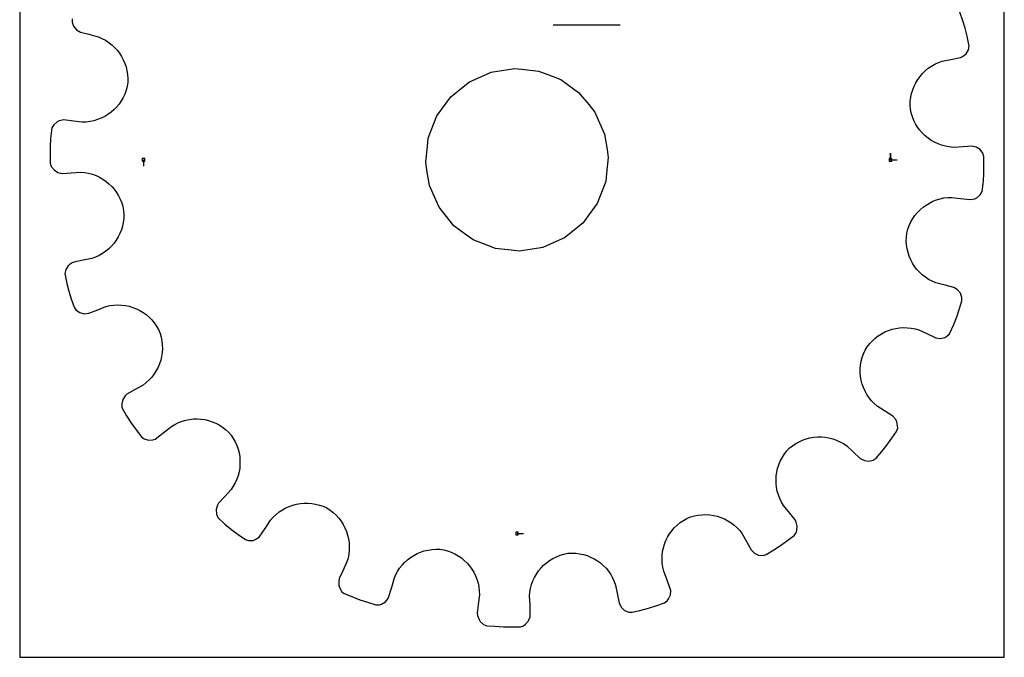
# Model space of a CAD drawing. Extents: x 0 to 216, y 0 to 279.
# Tile 1 of 2: x 0 to 216, y 0 to 140. Entities that reach past the tile are written whole.
import ezdxf

# ---------------------------------------------------------------- set-up
doc = ezdxf.new("R2010")
doc.units = 0

msp = doc.modelspace()

# ---------------------------------------------------------------- linework, layer by layer
at = {"layer": 'annotation', "color": 1}
for p, q in [((116.959395, 138.618363), (131.704224, 138.618363)), ((190.959435, 109.051908), (190.959435, 110.480658)), ((190.959435, 109.051908), (190.959435, 110.480658)), ((190.959435, 110.480658), (190.959435, 109.051908)), ((27.144382, 109.051908), (27.144382, 107.623158)), ((190.959435, 109.051908), (192.388185, 109.051908)), ((109.051908, 27.144382), (110.480658, 27.144382))]:
    msp.add_line(p, q, dxfattribs=at)
at = {"layer": 'boundary', "color": 5}
for p, q in [((206.780671, 139.537072), (206.161447, 141.378212)), ((11.487747, 139.978734), (11.481042, 139.232808)), ((11.481042, 139.232808), (11.809977, 138.306217)), ((11.809977, 138.306217), (12.432149, 137.544593)), ((207.338126, 137.87959), (206.780671, 139.537072)), ((12.432149, 137.544593), (13.300322, 137.028512)), ((13.300322, 137.028512), (15.158591, 136.550611)), ((15.158591, 136.550611), (17.222766, 136.019756)), ((17.222766, 136.019756), (18.031522, 135.673375)), ((207.764259, 136.18359), (207.338126, 137.87959)), ((208.220205, 133.946628), (207.764259, 136.18359)), ((18.031522, 135.673375), (18.795922, 135.263902)), ((18.795922, 135.263902), (19.514762, 134.794733)), ((19.514762, 134.794733), (20.184552, 134.270592)), ((20.184552, 134.270592), (20.803485, 133.695131)), ((208.019914, 133.125034), (208.220205, 133.946628)), ((20.803485, 133.695131), (21.369214, 133.072441)), ((21.369214, 133.072441), (21.879327, 132.406431)), ((21.879327, 132.406431), (22.331586, 131.701365)), ((22.331586, 131.701365), (22.723471, 130.960979)), ((206.25765, 131.458581), (206.729725, 131.703462)), ((206.729725, 131.703462), (207.50424, 132.304968)), ((207.50424, 132.304968), (208.019914, 133.125034)), ((22.723471, 130.960979), (23.052707, 130.189483)), ((23.052707, 130.189483), (23.316847, 129.390723)), ((199.224561, 129.103659), (199.923697, 129.588218)), ((199.923697, 129.588218), (200.668622, 130.014584)), ((200.668622, 130.014584), (201.455901, 130.379251)), ((201.455901, 130.379251), (202.283934, 130.677897)), ((202.283934, 130.677897), (204.166493, 131.047748)), ((204.166493, 131.047748), (206.25765, 131.458581)), ((23.316847, 129.390723), (23.513676, 128.569029)), ((23.513676, 128.569029), (23.640747, 127.728248)), ((23.640747, 127.728248), (23.695659, 126.872354)), ((197.424411, 127.340589), (197.972416, 127.975967)), ((197.972416, 127.975967), (198.573365, 128.564831)), ((198.573365, 128.564831), (199.224561, 129.103659)), ((23.676641, 126.005058), (23.580252, 125.131199)), ((23.695659, 126.872354), (23.676641, 126.005058)), ((196.125478, 125.194556), (196.498775, 125.945937)), ((196.498775, 125.945937), (196.932293, 126.662734)), ((196.932293, 126.662734), (197.424411, 127.340589)), ((23.055706, 123.465424), (22.693611, 122.687233)), ((23.352333, 124.281137), (23.055706, 123.465424)), ((23.580252, 125.131199), (23.352333, 124.281137)), ((195.397105, 122.770155), (195.572138, 123.60278)), ((195.572138, 123.60278), (195.815903, 124.412242)), ((195.815903, 124.412242), (196.125478, 125.194556)), ((21.787796, 121.255048), (21.251648, 120.606576)), ((22.269936, 121.949462), (21.787796, 121.255048)), ((22.693611, 122.687233), (22.269936, 121.949462)), ((195.263094, 121.050647), (195.293528, 121.917946)), ((195.308602, 120.171975), (195.263094, 121.050647)), ((195.293528, 121.917946), (195.397105, 122.770155)), ((19.353143, 118.967004), (18.635473, 118.532056)), ((20.030203, 119.4599), (19.353143, 118.967004)), ((20.664677, 120.007099), (20.030203, 119.4599)), ((21.251648, 120.606576), (20.664677, 120.007099)), ((195.487691, 119.310833), (195.308602, 120.171975)), ((195.737397, 118.4801), (195.487691, 119.310833)), ((7.488538, 116.739814), (7.044291, 116.020496)), ((8.232484, 117.36026), (7.488538, 116.739814)), ((8.682621, 117.614804), (8.232484, 117.36026)), ((9.679682, 117.780093), (8.682621, 117.614804)), ((11.795466, 117.524637), (9.679682, 117.780093)), ((13.700195, 117.294664), (11.795466, 117.524637)), ((14.579824, 117.32299), (13.700195, 117.294664)), ((15.441193, 117.426487), (14.579824, 117.32299)), ((16.28167, 117.601724), (15.441193, 117.426487)), ((17.096241, 117.846498), (16.28167, 117.601724)), ((17.882338, 118.157486), (17.096241, 117.846498)), ((18.635473, 118.532056), (17.882338, 118.157486)), ((196.054203, 117.683067), (195.737397, 118.4801)), ((196.435134, 116.922646), (196.054203, 117.683067)), ((196.875929, 116.202169), (196.435134, 116.922646)), ((7.044291, 116.020496), (6.786585, 113.751997)), ((197.374097, 115.524049), (196.875929, 116.202169)), ((197.92563, 114.892075), (197.374097, 115.524049)), ((198.526812, 114.309198), (197.92563, 114.892075)), ((6.786585, 113.751997), (6.6675, 112.007266)), ((199.174671, 113.778325), (198.526812, 114.309198)), ((199.866204, 113.302324), (199.174671, 113.778325)), ((200.596582, 112.884894), (199.866204, 113.302324)), ((201.362871, 112.529005), (200.596582, 112.884894)), ((202.162041, 112.237458), (201.362871, 112.529005)), ((6.6675, 112.007266), (6.687741, 110.064812)), ((202.990462, 112.013372), (202.162041, 112.237458)), ((203.844, 111.86031), (202.990462, 112.013372)), ((204.720204, 111.78074), (203.844, 111.86031)), ((206.847293, 111.913736), (204.720204, 111.78074)), ((208.762199, 112.033464), (206.847293, 111.913736)), ((209.74807, 111.810752), (208.762199, 112.033464)), ((210.574172, 111.278941), (209.74807, 111.810752)), ((211.173586, 110.499323), (210.574172, 111.278941)), ((211.397854, 109.787695), (211.173586, 110.499323)), ((6.687741, 110.064812), (6.705963, 108.316122)), ((6.705963, 108.316122), (6.930231, 107.604494)), ((211.416076, 108.039005), (211.397854, 109.787695)), ((211.436317, 106.096551), (211.416076, 108.039005)), ((6.930231, 107.604494), (7.529645, 106.824876)), ((7.529645, 106.824876), (8.355746, 106.293065)), ((8.355746, 106.293065), (9.341617, 106.070352)), ((9.341617, 106.070352), (11.256524, 106.190081)), ((11.256524, 106.190081), (13.383613, 106.323076)), ((13.383613, 106.323076), (14.259817, 106.243507)), ((14.259817, 106.243507), (15.113355, 106.090445)), ((15.113355, 106.090445), (15.941776, 105.866359)), ((15.941776, 105.866359), (16.740946, 105.574812)), ((211.317232, 104.35182), (211.436317, 106.096551)), ((16.740946, 105.574812), (17.507235, 105.218923)), ((17.507235, 105.218923), (18.237612, 104.801492)), ((18.237612, 104.801492), (18.929146, 104.325491)), ((18.929146, 104.325491), (19.577005, 103.794619)), ((19.577005, 103.794619), (20.178187, 103.211741)), ((211.059526, 102.083321), (211.317232, 104.35182)), ((20.178187, 103.211741), (20.72972, 102.579768)), ((20.72972, 102.579768), (21.227888, 101.901648)), ((21.227888, 101.901648), (21.668683, 101.18117)), ((210.615278, 101.364002), (211.059526, 102.083321)), ((21.668683, 101.18117), (22.049613, 100.42075)), ((22.049613, 100.42075), (22.36642, 99.623717)), ((22.36642, 99.623717), (22.616126, 98.792984)), ((198.750674, 99.136813), (199.468344, 99.571761)), ((199.468344, 99.571761), (200.221479, 99.946331)), ((200.221479, 99.946331), (201.007576, 100.257319)), ((201.007576, 100.257319), (201.822147, 100.502093)), ((201.822147, 100.502093), (202.662624, 100.67733)), ((202.662624, 100.67733), (203.523993, 100.780827)), ((203.523993, 100.780827), (204.403622, 100.809153)), ((204.403622, 100.809153), (206.308351, 100.57918)), ((206.308351, 100.57918), (208.424135, 100.323724)), ((208.424135, 100.323724), (209.421196, 100.489013)), ((209.421196, 100.489013), (209.871333, 100.743557)), ((209.871333, 100.743557), (210.615278, 101.364002)), ((22.616126, 98.792984), (22.795215, 97.931842)), ((22.795215, 97.931842), (22.840723, 97.053169)), ((196.316021, 96.848769), (196.852169, 97.49724)), ((196.852169, 97.49724), (197.43914, 98.096717)), ((197.43914, 98.096717), (198.073614, 98.643917)), ((198.073614, 98.643917), (198.750674, 99.136813)), ((22.706711, 95.333662), (22.531679, 94.501037)), ((22.810289, 96.185871), (22.706711, 95.333662)), ((22.840723, 97.053169), (22.810289, 96.185871)), ((195.048111, 94.638393), (195.410206, 95.416584)), ((195.410206, 95.416584), (195.833881, 96.154355)), ((195.833881, 96.154355), (196.316021, 96.848769)), ((21.978338, 92.90926), (21.605042, 92.15788)), ((22.287914, 93.691575), (21.978338, 92.90926)), ((22.531679, 94.501037), (22.287914, 93.691575)), ((194.427176, 92.098759), (194.523565, 92.972617)), ((194.523565, 92.972617), (194.751484, 93.822679)), ((194.751484, 93.822679), (195.048111, 94.638393)), ((20.679407, 90.763228), (20.131401, 90.12785)), ((21.171524, 91.441083), (20.679407, 90.763228)), ((21.605042, 92.15788), (21.171524, 91.441083)), ((194.408158, 91.231463), (194.427176, 92.098759)), ((194.46307, 90.375569), (194.408158, 91.231463)), ((18.879256, 89.000158), (18.18012, 88.515598)), ((19.530452, 89.538986), (18.879256, 89.000158)), ((20.131401, 90.12785), (19.530452, 89.538986)), ((194.590141, 89.534788), (194.46307, 90.375569)), ((194.78697, 88.713094), (194.590141, 89.534788)), ((195.05111, 87.914333), (194.78697, 88.713094)), ((11.374092, 86.400355), (10.599576, 85.798848)), ((11.846168, 86.645235), (11.374092, 86.400355)), ((13.937324, 87.056068), (11.846168, 86.645235)), ((15.819883, 87.425919), (13.937324, 87.056068)), ((16.647916, 87.724566), (15.819883, 87.425919)), ((17.435195, 88.089232), (16.647916, 87.724566)), ((18.18012, 88.515598), (17.435195, 88.089232)), ((195.380346, 87.142838), (195.05111, 87.914333)), ((195.772231, 86.402452), (195.380346, 87.142838)), ((196.224489, 85.697385), (195.772231, 86.402452)), ((10.083903, 84.978783), (9.883612, 84.157189)), ((10.599576, 85.798848), (10.083903, 84.978783)), ((196.734603, 85.031376), (196.224489, 85.697385)), ((197.300332, 84.408686), (196.734603, 85.031376)), ((197.919265, 83.833225), (197.300332, 84.408686)), ((9.883612, 84.157189), (10.339558, 81.920226)), ((198.589055, 83.309084), (197.919265, 83.833225)), ((199.307895, 82.839915), (198.589055, 83.309084)), ((200.072294, 82.430442), (199.307895, 82.839915)), ((200.881051, 82.08406), (200.072294, 82.430442)), ((202.945226, 81.553205), (200.881051, 82.08406)), ((10.339558, 81.920226), (10.765691, 80.224227)), ((10.765691, 80.224227), (11.323146, 78.566745)), ((204.803495, 81.075305), (202.945226, 81.553205)), ((205.671668, 80.559224), (204.803495, 81.075305)), ((206.29384, 79.797599), (205.671668, 80.559224)), ((11.323146, 78.566745), (11.942369, 76.725604)), ((206.093054, 76.456307), (206.61607, 78.125083)), ((206.622774, 78.871009), (206.29384, 79.797599)), ((206.61607, 78.125083), (206.622774, 78.871009)), ((11.942369, 76.725604), (12.375795, 76.118312)), ((12.375795, 76.118312), (13.186866, 75.561773)), ((15.143238, 75.404075), (17.12501, 76.187846)), ((17.12501, 76.187846), (18.909097, 76.893435)), ((18.909097, 76.893435), (19.767054, 77.088701)), ((19.767054, 77.088701), (20.626202, 77.206496)), ((20.626202, 77.206496), (21.483215, 77.249395)), ((21.483215, 77.249395), (22.333371, 77.219199)), ((22.333371, 77.219199), (23.172446, 77.117477)), ((23.172446, 77.117477), (23.996262, 76.946492)), ((23.996262, 76.946492), (24.800262, 76.70723)), ((24.800262, 76.70723), (25.580491, 76.402603)), ((25.580491, 76.402603), (26.332758, 76.034136)), ((26.332758, 76.034136), (27.052594, 75.603526)), ((27.052594, 75.603526), (27.735628, 75.112388)), ((205.512085, 74.602622), (206.093054, 76.456307)), ((13.186866, 75.561773), (14.136949, 75.311151)), ((14.136949, 75.311151), (15.143238, 75.404075)), ((27.735628, 75.112388), (28.378017, 74.563587)), ((28.378017, 74.563587), (28.975209, 73.958088)), ((28.975209, 73.958088), (29.522714, 73.297589)), ((204.859721, 72.980055), (205.512085, 74.602622)), ((29.522714, 73.297589), (30.016758, 72.584907)), ((30.016758, 72.584907), (30.45303, 71.821637)), ((30.45303, 71.821637), (30.768215, 70.999776)), ((188.984145, 70.931022), (189.728123, 71.319472)), ((189.728123, 71.319472), (190.500415, 71.64417)), ((190.500415, 71.64417), (191.296406, 71.903665)), ((191.296406, 71.903665), (192.113358, 72.095712)), ((192.113358, 72.095712), (192.945868, 72.218783)), ((192.945868, 72.218783), (193.789533, 72.271783)), ((193.789533, 72.271783), (194.639571, 72.252914)), ((194.639571, 72.252914), (195.492653, 72.160268)), ((195.492653, 72.160268), (196.344123, 71.992281)), ((196.344123, 71.992281), (197.189357, 71.747449)), ((197.189357, 71.747449), (198.929918, 70.940043)), ((203.91356, 70.902246), (204.859721, 72.980055)), ((30.768215, 70.999776), (31.007427, 70.165423)), ((31.007427, 70.165423), (31.171905, 69.323214)), ((31.171905, 69.323214), (31.262641, 68.477194)), ((186.38511, 68.769546), (186.970191, 69.397578)), ((186.970191, 69.397578), (187.600849, 69.968435)), ((187.600849, 69.968435), (188.274311, 70.479801)), ((188.274311, 70.479801), (188.984145, 70.931022)), ((198.929918, 70.940043), (200.863343, 70.043172)), ((200.863343, 70.043172), (201.862654, 69.892377)), ((201.862654, 69.892377), (202.825957, 70.087751)), ((202.825957, 70.087751), (203.268819, 70.355359)), ((203.268819, 70.355359), (203.91356, 70.902246)), ((31.280987, 67.63192), (31.228193, 66.79205)), ((31.262641, 68.477194), (31.280987, 67.63192)), ((185.010226, 66.545754), (185.371492, 67.347509)), ((185.371492, 67.347509), (185.850843, 68.085542)), ((185.850843, 68.085542), (186.38511, 68.769546)), ((30.914324, 65.146261), (30.655845, 64.349559)), ((31.105624, 65.962164), (30.914324, 65.146261)), ((31.228193, 66.79205), (31.105624, 65.962164)), ((184.372344, 64.057257), (184.511286, 64.896224)), ((184.511286, 64.896224), (184.723508, 65.727296)), ((184.723508, 65.727296), (185.010226, 66.545754)), ((29.941923, 62.830319), (29.488768, 62.11642)), ((30.331352, 63.575996), (29.941923, 62.830319)), ((30.655845, 64.349559), (30.331352, 63.575996)), ((184.305998, 63.214724), (184.372344, 64.057257)), ((184.310351, 62.373489), (184.305998, 63.214724)), ((28.397215, 60.804286), (27.760848, 60.214079)), ((28.973329, 61.43959), (28.397215, 60.804286)), ((29.488768, 62.11642), (28.973329, 61.43959)), ((184.384858, 61.538138), (184.310351, 62.373489)), ((184.528789, 60.712905), (184.384858, 61.538138)), ((184.740999, 59.902637), (184.528789, 60.712905)), ((25.203966, 58.637131), (23.527758, 57.703574)), ((27.065907, 59.674132), (25.203966, 58.637131)), ((27.760848, 60.214079), (27.065907, 59.674132)), ((185.02064, 59.111382), (184.740999, 59.902637)), ((185.36609, 58.34449), (185.02064, 59.111382)), ((185.777157, 57.605793), (185.36609, 58.34449)), ((22.603674, 56.513292), (22.366534, 55.57421)), ((23.154444, 57.324708), (22.603674, 56.513292)), ((23.527758, 57.703574), (23.154444, 57.324708)), ((186.252016, 56.900321), (185.777157, 57.605793)), ((186.790609, 56.232137), (186.252016, 56.900321)), ((187.391177, 55.606385), (186.790609, 56.232137)), ((22.366534, 55.57421), (22.430002, 54.731081)), ((22.430002, 54.731081), (23.45189, 52.908471)), ((188.05299, 55.02727), (187.391177, 55.606385)), ((189.852078, 53.884553), (188.05299, 55.02727)), ((23.45189, 52.908471), (24.484053, 51.262817)), ((35.596777, 51.746197), (36.414688, 51.980095)), ((36.414688, 51.980095), (37.243966, 52.14236)), ((37.243966, 52.14236), (38.080165, 52.233898)), ((38.080165, 52.233898), (38.919068, 52.255493)), ((38.919068, 52.255493), (39.754984, 52.206462)), ((39.754984, 52.206462), (40.584444, 52.08869)), ((40.584444, 52.08869), (41.401991, 51.901353)), ((41.401991, 51.901353), (42.203291, 51.645306)), ((191.471703, 52.855825), (189.852078, 53.884553)), ((192.138408, 52.096338), (191.471703, 52.855825)), ((192.325698, 51.61418), (192.138408, 52.096338)), ((24.484053, 51.262817), (25.526671, 49.858818)), ((25.526671, 49.858818), (26.684817, 48.299248)), ((31.779775, 49.389356), (33.25853, 50.611716)), ((33.25853, 50.611716), (34.014018, 51.062288)), ((34.014018, 51.062288), (34.794942, 51.440379)), ((34.794942, 51.440379), (35.596777, 51.746197)), ((42.203291, 51.645306), (42.984097, 51.322111)), ((42.984097, 51.322111), (43.738857, 50.930227)), ((43.738857, 50.930227), (44.463768, 50.471738)), ((44.463768, 50.471738), (45.153853, 49.94632)), ((45.153853, 49.94632), (45.804614, 49.354914)), ((192.284139, 49.489675), (192.520868, 50.197162)), ((192.506889, 50.71444), (192.325698, 51.61418)), ((192.520868, 50.197162), (192.506889, 50.71444)), ((26.684817, 48.299248), (27.284372, 47.85525)), ((27.284372, 47.85525), (28.227662, 47.577148)), ((28.227662, 47.577148), (29.208785, 47.632101)), ((29.208785, 47.632101), (29.697343, 47.842311)), ((29.697343, 47.842311), (31.779775, 49.389356)), ((45.804614, 49.354914), (46.358442, 48.671175)), ((46.358442, 48.671175), (46.843874, 47.951785)), ((46.843874, 47.951785), (47.260285, 47.200886)), ((170.902931, 47.260285), (171.679431, 47.608015)), ((171.679431, 47.608015), (172.477525, 47.886665)), ((172.477525, 47.886665), (173.29192, 48.09631)), ((173.29192, 48.09631), (174.119191, 48.23624)), ((174.119191, 48.23624), (174.953986, 48.306411)), ((174.953986, 48.306411), (175.791699, 48.306752)), ((175.791699, 48.306752), (176.627724, 48.237196)), ((176.627724, 48.237196), (177.457284, 48.097308)), ((177.457284, 48.097308), (178.276372, 47.88677)), ((178.276372, 47.88677), (179.079064, 47.605848)), ((179.079064, 47.605848), (179.862019, 47.254013)), ((190.145588, 46.480876), (191.270994, 48.064248)), ((191.270994, 48.064248), (192.284139, 49.489675)), ((47.260285, 47.200886), (47.608015, 46.424385)), ((47.608015, 46.424385), (47.886665, 45.626291)), ((47.886665, 45.626291), (48.09631, 44.811897)), ((168.157497, 45.153854), (168.748902, 45.804613)), ((168.748902, 45.804613), (169.432641, 46.358442)), ((169.432641, 46.358442), (170.152032, 46.843874)), ((170.152032, 46.843874), (170.902931, 47.260285)), ((179.862019, 47.254013), (180.619865, 46.831158)), ((180.619865, 46.831158), (181.347989, 46.337213)), ((181.347989, 46.337213), (182.753904, 45.031474)), ((189.02369, 45.139346), (190.145588, 46.480876)), ((48.09631, 44.811897), (48.23624, 43.984626)), ((48.23624, 43.984626), (48.306412, 43.14983)), ((166.781706, 42.984098), (167.173591, 43.738857)), ((167.173591, 43.738857), (167.632079, 44.463768)), ((167.632079, 44.463768), (168.157497, 45.153854)), ((182.753904, 45.031474), (184.315602, 43.581051)), ((184.315602, 43.581051), (185.218858, 43.129175)), ((186.195882, 43.016955), (187.153348, 43.24062)), ((187.153348, 43.24062), (187.777479, 43.649167)), ((187.777479, 43.649167), (189.02369, 45.139346)), ((48.237196, 41.476092), (48.097308, 40.646533)), ((48.306752, 42.312118), (48.237196, 41.476092)), ((48.306412, 43.14983), (48.306752, 42.312118)), ((166.015127, 40.584444), (166.202464, 41.401992)), ((166.202464, 41.401992), (166.458511, 42.203291)), ((166.458511, 42.203291), (166.781706, 42.984098)), ((185.218858, 43.129175), (186.195882, 43.016955)), ((47.605848, 39.024752), (47.254013, 38.241798)), ((47.88677, 39.827445), (47.605848, 39.024752)), ((48.097308, 40.646533), (47.88677, 39.827445)), ((165.848324, 38.919068), (165.897356, 39.754984)), ((165.869919, 38.080165), (165.848324, 38.919068)), ((165.897356, 39.754984), (166.015127, 40.584444)), ((46.337213, 36.755828), (44.886791, 35.19413)), ((46.831158, 37.483952), (46.337213, 36.755828)), ((47.254013, 38.241798), (46.831158, 37.483952)), ((165.961457, 37.243967), (165.869919, 38.080165)), ((166.123722, 36.414687), (165.961457, 37.243967)), ((44.886791, 35.19413), (43.581052, 33.788215)), ((166.35762, 35.596777), (166.123722, 36.414687)), ((166.663438, 34.794941), (166.35762, 35.596777)), ((167.041529, 34.014018), (166.663438, 34.794941)), ((43.343253, 33.312879), (43.070119, 32.370803)), ((43.581052, 33.788215), (43.343253, 33.312879)), ((57.605793, 32.326659), (58.34449, 32.737727)), ((58.34449, 32.737727), (59.111381, 33.083177)), ((59.111381, 33.083177), (59.902637, 33.362818)), ((59.902637, 33.362818), (60.712905, 33.575028)), ((60.712905, 33.575028), (61.538138, 33.718959)), ((61.538138, 33.718959), (62.373489, 33.793466)), ((62.373489, 33.793466), (63.214724, 33.797819)), ((63.214724, 33.797819), (64.057257, 33.731472)), ((64.057257, 33.731472), (64.896224, 33.592531)), ((64.896224, 33.592531), (65.727297, 33.380309)), ((65.727297, 33.380309), (66.545754, 33.093591)), ((66.545754, 33.093591), (67.347509, 32.732325)), ((67.347509, 32.732325), (68.085542, 32.252974)), ((167.492101, 33.25853), (167.041529, 34.014018)), ((168.849905, 31.615921), (167.492101, 33.25853)), ((43.070119, 32.370803), (43.134658, 31.404071)), ((43.134658, 31.404071), (43.43417, 30.654785)), ((43.43417, 30.654785), (44.990697, 29.204439)), ((55.02727, 30.050827), (55.606385, 30.712639)), ((55.606385, 30.712639), (56.232138, 31.313208)), ((56.232138, 31.313208), (56.900321, 31.851801)), ((56.900321, 31.851801), (57.605793, 32.326659)), ((68.085542, 32.252974), (68.769546, 31.718706)), ((68.769546, 31.718706), (69.397578, 31.133626)), ((69.397578, 31.133626), (69.968435, 30.502967)), ((69.968435, 30.502967), (70.479801, 29.829505)), ((145.51891, 30.016758), (146.28218, 30.453029)), ((146.28218, 30.453029), (147.104041, 30.768215)), ((147.104041, 30.768215), (147.938394, 31.007427)), ((147.938394, 31.007427), (148.780603, 31.171905)), ((148.780603, 31.171905), (149.626623, 31.262641)), ((149.626623, 31.262641), (150.471896, 31.280987)), ((150.471896, 31.280987), (151.311767, 31.228193)), ((151.311767, 31.228193), (152.141653, 31.105624)), ((152.141653, 31.105624), (152.957555, 30.914323)), ((152.957555, 30.914323), (153.754257, 30.655845)), ((153.754257, 30.655845), (154.527821, 30.331352)), ((154.527821, 30.331352), (155.273498, 29.941923)), ((170.072266, 30.137167), (168.849905, 31.615921)), ((44.990697, 29.204439), (46.480876, 27.958229)), ((52.496016, 26.31626), (53.998542, 28.431202)), ((53.998542, 28.431202), (55.02727, 30.050827)), ((70.479801, 29.829505), (70.931022, 29.119672)), ((70.931022, 29.119672), (71.319472, 28.375694)), ((71.319472, 28.375694), (71.64417, 27.603402)), ((142.991429, 27.735628), (143.54023, 28.378018)), ((143.54023, 28.378018), (144.145729, 28.975209)), ((144.145729, 28.975209), (144.806227, 29.522714)), ((144.806227, 29.522714), (145.51891, 30.016758)), ((155.273498, 29.941923), (155.987397, 29.488767)), ((155.987397, 29.488767), (156.664227, 28.973329)), ((156.664227, 28.973329), (157.299531, 28.397215)), ((157.299531, 28.397215), (157.889738, 27.760848)), ((170.282475, 29.648608), (170.072266, 30.137167)), ((170.49775, 28.743975), (170.282475, 29.648608)), ((170.394917, 27.780776), (170.49775, 28.743975)), ((46.480876, 27.958229), (47.906303, 26.945084)), ((47.906303, 26.945084), (49.489675, 25.819678)), ((51.662276, 25.796801), (52.496016, 26.31626)), ((71.64417, 27.603402), (71.903665, 26.80741)), ((71.903665, 26.80741), (72.095712, 25.990459)), ((72.095712, 25.990459), (72.218783, 25.157949)), ((141.701214, 25.580491), (142.069681, 26.332758)), ((142.069681, 26.332758), (142.50029, 27.052594)), ((142.50029, 27.052594), (142.991429, 27.735628)), ((157.889738, 27.760848), (158.429685, 27.065907)), ((158.429685, 27.065907), (159.363242, 25.389699)), ((168.40057, 25.642199), (169.804569, 26.684817)), ((169.804569, 26.684817), (170.248567, 27.284372)), ((170.248567, 27.284372), (170.394917, 27.780776)), ((49.489675, 25.819678), (50.197162, 25.582949)), ((50.197162, 25.582949), (51.180118, 25.609511)), ((51.180118, 25.609511), (51.662276, 25.796801)), ((72.218783, 25.157949), (72.271783, 24.314283)), ((72.271783, 24.314283), (72.252914, 23.464246)), ((140.98634, 23.172446), (141.157325, 23.996262)), ((141.157325, 23.996262), (141.396587, 24.800262)), ((141.396587, 24.800262), (141.701214, 25.580491)), ((159.363242, 25.389699), (160.400243, 23.527758)), ((165.359504, 23.55485), (166.841, 24.484053)), ((166.841, 24.484053), (168.40057, 25.642199)), ((71.992281, 21.759693), (71.747449, 20.91446)), ((72.160268, 22.611164), (71.992281, 21.759693)), ((72.252914, 23.464246), (72.160268, 22.611164)), ((85.031376, 21.369214), (85.697385, 21.879327)), ((85.697385, 21.879327), (86.402452, 22.331586)), ((86.402452, 22.331586), (87.142838, 22.723471)), ((87.142838, 22.723471), (87.914333, 23.052707)), ((87.914333, 23.052707), (88.713094, 23.316847)), ((88.713094, 23.316847), (89.534788, 23.513676)), ((89.534788, 23.513676), (90.375569, 23.640747)), ((90.375569, 23.640747), (91.231462, 23.695659)), ((91.231462, 23.695659), (92.098759, 23.676641)), ((92.098759, 23.676641), (92.972617, 23.580252)), ((92.972617, 23.580252), (93.822679, 23.352333)), ((93.822679, 23.352333), (94.638393, 23.055706)), ((94.638393, 23.055706), (95.416584, 22.693611)), ((95.416584, 22.693611), (96.154355, 22.269936)), ((96.154355, 22.269936), (96.848769, 21.787795)), ((96.848769, 21.787795), (97.497241, 21.251648)), ((116.202169, 21.227888), (116.922646, 21.668682)), ((116.922646, 21.668682), (117.683067, 22.049613)), ((117.683067, 22.049613), (118.4801, 22.36642)), ((118.4801, 22.36642), (119.310833, 22.616125)), ((119.310833, 22.616125), (120.171975, 22.795215)), ((120.171975, 22.795215), (121.050647, 22.840723)), ((121.050647, 22.840723), (121.917946, 22.810289)), ((121.917946, 22.810289), (122.770155, 22.706711)), ((122.770155, 22.706711), (123.602779, 22.531679)), ((123.602779, 22.531679), (124.412242, 22.287914)), ((124.412242, 22.287914), (125.194556, 21.978338)), ((125.194556, 21.978338), (125.945937, 21.605042)), ((125.945937, 21.605042), (126.662734, 21.171524)), ((140.854422, 21.483215), (140.884618, 22.33337)), ((140.884618, 22.33337), (140.98634, 23.172446)), ((160.400243, 23.527758), (161.120181, 22.81837)), ((161.120181, 22.81837), (162.013951, 22.410396)), ((162.013951, 22.410396), (162.993825, 22.327047)), ((162.993825, 22.327047), (163.71385, 22.522687)), ((163.71385, 22.522687), (165.359504, 23.55485)), ((71.747449, 20.91446), (70.850578, 18.981035)), ((82.839915, 18.795921), (83.309084, 19.514762)), ((83.309084, 19.514762), (83.833224, 20.184552)), ((83.833224, 20.184552), (84.408686, 20.803485)), ((84.408686, 20.803485), (85.031376, 21.369214)), ((97.497241, 21.251648), (98.096718, 20.664677)), ((98.096718, 20.664677), (98.643917, 20.030203)), ((98.643917, 20.030203), (99.136812, 19.353143)), ((113.778325, 18.929146), (114.309198, 19.577005)), ((114.309198, 19.577005), (114.892076, 20.178186)), ((114.892076, 20.178186), (115.524049, 20.72972)), ((115.524049, 20.72972), (116.202169, 21.227888)), ((126.662734, 21.171524), (127.340589, 20.679406)), ((127.340589, 20.679406), (127.975967, 20.131401)), ((127.975967, 20.131401), (128.564831, 19.530452)), ((128.564831, 19.530452), (129.103659, 18.879256)), ((140.897321, 20.626201), (140.854422, 21.483215)), ((141.015115, 19.767053), (140.897321, 20.626201)), ((141.210382, 18.909097), (141.015115, 19.767053)), ((70.850578, 18.981035), (70.043172, 17.240474)), ((82.08406, 17.222766), (82.430442, 18.031522)), ((82.430442, 18.031522), (82.839915, 18.795921)), ((99.136812, 19.353143), (99.571761, 18.635473)), ((99.571761, 18.635473), (99.946331, 17.882338)), ((99.946331, 17.882338), (100.257319, 17.096241)), ((112.529006, 16.740946), (112.884894, 17.507235)), ((112.884894, 17.507235), (113.302324, 18.237612)), ((113.302324, 18.237612), (113.778325, 18.929146)), ((129.103659, 18.879256), (129.588219, 18.18012)), ((129.588219, 18.18012), (130.014585, 17.435195)), ((130.014585, 17.435195), (130.379251, 16.647915)), ((141.994153, 16.927324), (141.210382, 18.909097)), ((70.043172, 17.240474), (69.963817, 16.714589)), ((69.963817, 16.714589), (69.995192, 15.734227)), ((69.995192, 15.734227), (70.328664, 14.879175)), ((80.83081, 12.889022), (81.606159, 15.364497)), ((81.606159, 15.364497), (82.08406, 17.222766)), ((100.257319, 17.096241), (100.502093, 16.28167)), ((100.502093, 16.28167), (100.67733, 15.441193)), ((100.67733, 15.441193), (100.780827, 14.579823)), ((111.86031, 14.259816), (112.013372, 15.113355)), ((112.013372, 15.113355), (112.237458, 15.941776)), ((112.237458, 15.941776), (112.529006, 16.740946)), ((130.379251, 16.647915), (130.677897, 15.819883)), ((130.677897, 15.819883), (131.08873, 13.728726)), ((142.743765, 14.666506), (141.994153, 16.927324)), ((70.328664, 14.879175), (70.596273, 14.436313)), ((70.596273, 14.436313), (71.177698, 13.968745)), ((71.177698, 13.968745), (72.800266, 13.316381)), ((72.800266, 13.316381), (74.602622, 12.591732)), ((100.809153, 13.700195), (100.553697, 11.584412)), ((100.780827, 14.579823), (100.809153, 13.700195)), ((111.780741, 13.383613), (111.86031, 14.259816)), ((111.900469, 11.468706), (111.780741, 13.383613)), ((131.08873, 13.728726), (131.458581, 11.846167)), ((142.278382, 12.802618), (142.673933, 13.686844)), ((142.673933, 13.686844), (142.743765, 14.666506)), ((74.602622, 12.591732), (76.271398, 12.068716)), ((76.271398, 12.068716), (78.125083, 11.487747)), ((78.125083, 11.487747), (78.871009, 11.481043)), ((78.871009, 11.481043), (79.358625, 11.654143)), ((79.358625, 11.654143), (80.198402, 12.137393)), ((80.198402, 12.137393), (80.83081, 12.889022)), ((100.553697, 11.584412), (100.323724, 9.679682)), ((111.927954, 8.874558), (111.900469, 11.468706)), ((131.458581, 11.846167), (131.923915, 10.949107)), ((131.923915, 10.949107), (132.648011, 10.284912)), ((137.87959, 10.765691), (139.72073, 11.384915)), ((139.72073, 11.384915), (141.378213, 11.94237)), ((141.378213, 11.94237), (141.985505, 12.375795)), ((141.985505, 12.375795), (142.278382, 12.802618)), ((100.323724, 9.679682), (100.410707, 9.154981)), ((100.410707, 9.154981), (100.718166, 8.277386)), ((111.558805, 7.964378), (111.927954, 8.874558)), ((132.648011, 10.284912), (133.554472, 9.902945)), ((133.554472, 9.902945), (134.299665, 9.866207)), ((134.299665, 9.866207), (135.995664, 10.29234)), ((135.995664, 10.29234), (137.87959, 10.765691)), ((100.718166, 8.277386), (100.97271, 7.827249)), ((100.97271, 7.827249), (101.716263, 7.183614)), ((101.716263, 7.183614), (102.413764, 6.918865)), ((102.413764, 6.918865), (104.158495, 6.79978)), ((104.158495, 6.79978), (106.096551, 6.6675)), ((106.096551, 6.6675), (107.845241, 6.685722)), ((107.845241, 6.685722), (109.787695, 6.705963)), ((109.787695, 6.705963), (110.499323, 6.930231)), ((110.499323, 6.930231), (110.909595, 7.245671)), ((110.909595, 7.245671), (111.558805, 7.964378))]:
    msp.add_line(p, q, dxfattribs=at)
at = {"layer": 'frame', "color": 5}
for p, q in [((0, 279.4), (0, 0)), ((215.9, 0), (215.9, 279.4)), ((0, 0), (215.9, 0))]:
    msp.add_line(p, q, dxfattribs=at)
at = {"layer": 'hole', "color": 5}
for p, q in [((98.634008, 126.154974), (101.77522, 127.543449)), ((101.77522, 127.543449), (103.415608, 128.268531)), ((103.415608, 128.268531), (105.187763, 128.544359)), ((105.187763, 128.544359), (108.5813, 129.072549)), ((108.5813, 129.072549), (110.76451, 128.837169)), ((110.76451, 128.837169), (113.77905, 128.512161)), ((113.77905, 128.512161), (115.84124, 127.714211)), ((115.84124, 127.714211), (118.654648, 126.625583)), ((97.237192, 125.030031), (98.634008, 126.154974)), ((118.654648, 126.625583), (120.062568, 125.596897)), ((120.062568, 125.596897), (122.498366, 123.817215)), ((94.562399, 122.875852), (97.237192, 125.030031)), ((122.498366, 123.817215), (124.777645, 121.180006)), ((91.478234, 118.654648), (93.504338, 121.427716)), ((93.504338, 121.427716), (94.562399, 122.875852)), ((124.777645, 121.180006), (126.114681, 119.519817)), ((126.114681, 119.519817), (126.880056, 117.829422)), ((89.591656, 113.77905), (90.83102, 116.982014)), ((90.83102, 116.982014), (91.478234, 118.654648)), ((126.880056, 117.829422), (128.268531, 114.688209)), ((128.268531, 114.688209), (128.79672, 111.294671)), ((89.399408, 111.995898), (89.591656, 113.77905)), ((89.031268, 108.5813), (89.399408, 111.995898)), ((128.79672, 111.294671), (129.072549, 109.522517)), ((27.430132, 109.337658), (26.858632, 109.337658)), ((26.858632, 109.337658), (26.858632, 108.766158)), ((26.858632, 108.766158), (27.430132, 108.766158)), ((27.430132, 108.766158), (27.430132, 109.337658)), ((89.307096, 106.809145), (89.031268, 108.5813)), ((129.072549, 109.522517), (128.704409, 106.107919)), ((191.245185, 109.337658), (190.673685, 109.337658)), ((190.673685, 109.337658), (190.673685, 108.766158)), ((190.673685, 108.766158), (191.245185, 108.766158)), ((191.245185, 108.766158), (191.245185, 109.337658)), ((89.835286, 103.415607), (89.307096, 106.809145)), ((128.704409, 106.107919), (128.51216, 104.324767)), ((128.51216, 104.324767), (127.272797, 101.121803)), ((91.223761, 100.274395), (89.835286, 103.415607)), ((91.948843, 98.634008), (91.223761, 100.274395)), ((126.625583, 99.449169), (124.599479, 96.676101)), ((127.272797, 101.121803), (126.625583, 99.449169)), ((94.103022, 95.959215), (91.948843, 98.634008)), ((95.227965, 94.562399), (94.103022, 95.959215)), ((123.541418, 95.227965), (120.866625, 93.073786)), ((124.599479, 96.676101), (123.541418, 95.227965)), ((98.001033, 92.536295), (95.227965, 94.562399)), ((120.866625, 93.073786), (119.469809, 91.948843)), ((99.449169, 91.478234), (98.001033, 92.536295)), ((102.652133, 90.23887), (99.449169, 91.478234)), ((119.469809, 91.948843), (116.328596, 90.560368)), ((104.324767, 89.591656), (102.652133, 90.23887)), ((107.739364, 89.223516), (104.324767, 89.591656)), ((109.522517, 89.031268), (107.739364, 89.223516)), ((112.916054, 89.559457), (109.522517, 89.031268)), ((114.688209, 89.835286), (112.916054, 89.559457)), ((116.328596, 90.560368), (114.688209, 89.835286)), ((109.337658, 27.430132), (108.766158, 27.430132)), ((108.766158, 27.430132), (108.766158, 26.858632)), ((108.766158, 26.858632), (109.337658, 26.858632)), ((109.337658, 26.858632), (109.337658, 27.430132))]:
    msp.add_line(p, q, dxfattribs=at)

doc.saveas('drawing.dxf')
